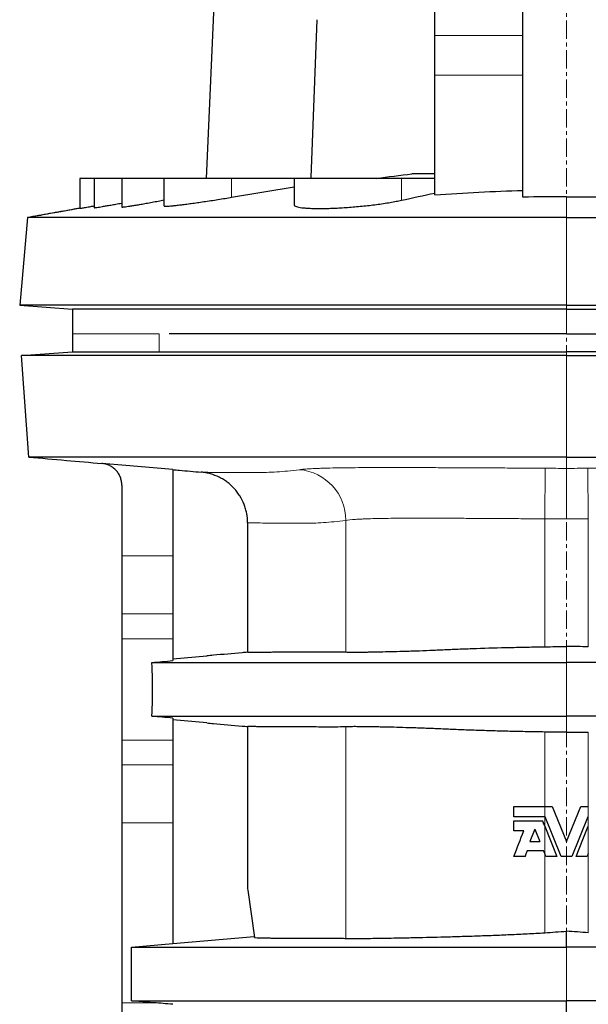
# Model space of a CAD drawing. Header units: millimetres. Extents: x 349 to 3828, y 433 to 5284.
# Tile 9 of 11: x 3075 to 3466, y 3517 to 4195. Entities that reach past the tile are written whole.
import ezdxf

# ---------------------------------------------------------------- set-up
doc = ezdxf.new("R2010")
doc.units = ezdxf.units.MM
doc.linetypes.add('CENTERX2', pattern=[20.32, 12.7, -2.54, 2.54, -2.54])
doc.layers.add('FORMAT', color=7, linetype='Continuous')

msp = doc.modelspace()

# ---------------------------------------------------------------- linework, layer by layer
at = {"color": 7, "linetype": 'Continuous', "lineweight": 25}
for p, q in [((3231.19, 4722.03), (3203.42, 4085.96)), ((3421.34, 4072.99), (3421.34, 4263.17)), ((3360.74, 4184.35), (3360.74, 4217.43)), ((3360.74, 4156.95), (3360.74, 4184.35)), ((3360.74, 4074.54), (3360.74, 4156.95)), ((3116.34, 4085.96), (3116.34, 4065.28)), ((3126.34, 4085.96), (3116.34, 4085.96)), ((3126.34, 4085.96), (3126.34, 4065.78)), ((3145.34, 4085.96), (3126.34, 4085.96)), ((3145.34, 4085.96), (3145.34, 4066.27)), ((3174.34, 4085.96), (3145.34, 4085.96)), ((3174.34, 4085.96), (3174.34, 4066.94)), ((3220.91, 4085.96), (3174.34, 4085.96)), ((3263.84, 4085.96), (3220.91, 4085.96)), ((3263.84, 4085.96), (3263.84, 4067.79)), ((3337.77, 4085.96), (3263.84, 4085.96)), ((3360.74, 4085.96), (3337.77, 4085.96)), ((3220.91, 4072.94), (3263.84, 4080.11)), ((3080.36, 4058.96), (3075.07, 3998.5)), ((3075.07, 3998.5), (3111.34, 3995.96)), ((3111.34, 3995.96), (3111.34, 3978.96)), ((3111.34, 3978.96), (3111.34, 3966.41)), ((3170.99, 3978.96), (3170.97, 3978.96)), ((3451.34, 3978.96), (3731.69, 3978.96)), ((3076.34, 3963.96), (3111.34, 3966.41)), ((3081.24, 3893.96), (3076.34, 3963.96)), ((3180.34, 3885.32), (3180.34, 3825.87)), ((3145.34, 3874.65), (3145.34, 3825.87)), ((3231.89, 3848.7), (3231.89, 3759.52)), ((3145.34, 3825.87), (3145.34, 3786.03)), ((3180.34, 3825.87), (3180.34, 3786.03)), ((3145.34, 3786.03), (3145.34, 3768.83)), ((3180.34, 3786.03), (3180.34, 3768.83)), ((3145.34, 3768.83), (3145.34, 3699.1)), ((3180.34, 3768.83), (3180.34, 3753.75)), ((3180.34, 3755), (3203.74, 3757.05)), ((3180.34, 3714.18), (3180.34, 3699.1)), ((3203.74, 3710.88), (3180.34, 3712.93)), ((3231.89, 3708.41), (3231.89, 3597.5)), ((3145.34, 3699.1), (3145.34, 3681.9)), ((3180.34, 3699.1), (3180.34, 3681.9)), ((3145.34, 3681.9), (3145.34, 3642.05)), ((3180.34, 3681.9), (3180.34, 3642.05)), ((3415.19, 3646.13), (3415.19, 3653.25)), ((3436.34, 3653.25), (3441.57, 3653.25)), ((3441.57, 3653.25), (3451.34, 3629.25)), ((3451.34, 3629.25), (3461.11, 3653.25)), ((3461.11, 3653.25), (3466.34, 3653.25)), ((3145.34, 3642.05), (3145.34, 3518.15)), ((3180.34, 3642.05), (3180.34, 3558.87)), ((3415.19, 3636.53), (3415.19, 3643.39)), ((3436.69, 3646.13), (3436.34, 3646.13)), ((3447.75, 3618.96), (3436.69, 3646.13)), ((3465.99, 3646.13), (3454.93, 3618.96)), ((3466.34, 3646.13), (3465.99, 3646.13)), ((3421.95, 3636.53), (3415.19, 3636.53)), ((3429.45, 3637.78), (3426.17, 3629.25)), ((3429.45, 3637.78), (3432.92, 3629.25)), ((3436.34, 3639.72), (3444.79, 3618.96)), ((3426.17, 3629.25), (3432.92, 3629.25)), ((3417.11, 3618.96), (3416.9, 3618.96)), ((3422.98, 3618.96), (3422.83, 3618.96)), ((3437.11, 3618.96), (3436.34, 3620.86)), ((3444.79, 3618.96), (3437.11, 3618.96)), ((3454.93, 3618.96), (3447.75, 3618.96)), ((3465.57, 3618.96), (3457.89, 3618.96)), ((3466.34, 3620.86), (3465.57, 3618.96)), ((3232.01, 3595.68), (3236.6, 3563.01)), ((3451.34, 3556.46), (3451.34, 3567.44)), ((3180.34, 3558.98), (3236.49, 3563.84)), ((3152, 3556.46), (3180.34, 3558.87)), ((3152, 3519.46), (3152, 3556.46)), ((3145.34, 3518.15), (3145.34, 3429.89)), ((3167.43, 3518.15), (3152, 3519.46)), ((3451.34, 3508.48), (3451.34, 3519.46))]:
    msp.add_line(p, q, dxfattribs=at)
at = {"color": 8, "linetype": 'Continuous', "lineweight": 18}
for p, q in [((3360.74, 4184.35), (3421.34, 4184.35)), ((3360.74, 4156.95), (3421.34, 4156.95)), ((3220.91, 4085.96), (3220.91, 4072.94)), ((3337.77, 4085.96), (3337.77, 4070.86)), ((3451.34, 4058.96), (3451.34, 4073.24)), ((3110.69, 4064.31), (3080.36, 4058.96)), ((3451.34, 3998.5), (3451.34, 4058.96)), ((3451.34, 3995.96), (3451.34, 3998.5)), ((3451.34, 3978.96), (3451.34, 3995.96)), ((3170.97, 3978.96), (3170.97, 3978.96)), ((3170.97, 3978.96), (3170.97, 3978.96)), ((3170.99, 3966.41), (3170.99, 3978.96)), ((3451.34, 3963.96), (3451.34, 3966.41)), ((3451.34, 3893.96), (3451.34, 3963.96)), ((3451.34, 3886.21), (3451.34, 3893.96)), ((3436.34, 3851.4), (3436.6, 3886.27)), ((3466.34, 3851.4), (3466.08, 3886.27)), ((3299.46, 3759.72), (3299.46, 3850.4)), ((3436.34, 3763.32), (3436.34, 3851.4)), ((3466.34, 3763.32), (3466.34, 3851.4)), ((3180.34, 3825.87), (3145.34, 3825.87)), ((3180.34, 3786.03), (3145.34, 3786.03)), ((3180.34, 3768.83), (3145.34, 3768.83)), ((3451.34, 3752.46), (3451.34, 3763.44)), ((3451.34, 3715.46), (3451.34, 3752.46)), ((3451.34, 3704.48), (3451.34, 3715.46)), ((3299.46, 3562.47), (3299.46, 3708.2)), ((3436.34, 3653.25), (3436.34, 3704.61)), ((3466.34, 3653.25), (3466.34, 3704.61)), ((3180.34, 3699.1), (3145.34, 3699.1)), ((3180.34, 3681.9), (3145.34, 3681.9)), ((3436.34, 3646.13), (3436.34, 3653.25)), ((3466.34, 3646.13), (3466.34, 3653.25)), ((3180.34, 3642.05), (3145.34, 3642.05)), ((3436.34, 3639.72), (3436.34, 3646.13)), ((3466.34, 3639.72), (3466.34, 3646.13)), ((3436.34, 3620.86), (3436.34, 3639.72)), ((3466.34, 3620.86), (3466.34, 3639.72)), ((3436.34, 3566.36), (3436.34, 3620.86)), ((3466.34, 3566.36), (3466.34, 3620.86)), ((3236.75, 3562.98), (3231.89, 3597.5)), ((3451.34, 3519.46), (3451.34, 3556.46)), ((3167.43, 3518.15), (3145.34, 3518.15))]:
    msp.add_line(p, q, dxfattribs=at)
at = {"color": 7, "linetype": 'Continuous', "lineweight": 25, "flags": 128}
for points in [[(3279.55, 4195.23), (3275.31, 4086.6), (3275.29, 4085.96)], [(3180.34, 3885.32), (3145.34, 3888.39), (3131.65, 3889.59)], [(3415.19, 3643.39), (3417.63, 3643.39), (3420.07, 3643.39), (3422.53, 3643.39), (3424.98, 3643.39), (3427.44, 3643.39), (3429.9, 3643.39), (3432.37, 3643.39), (3434.83, 3643.39)], [(3457.89, 3618.96), (3462.62, 3630.59), (3466.34, 3639.72)], [(3435.57, 3622.73), (3434.16, 3622.73), (3432.75, 3622.73), (3431.33, 3622.73), (3429.92, 3622.73), (3428.51, 3622.73), (3427.11, 3622.73), (3425.7, 3622.73), (3424.29, 3622.73)], [(3422.83, 3618.96), (3421.88, 3618.96), (3420.92, 3618.96), (3419.96, 3618.96), (3419, 3618.96), (3418.05, 3618.96), (3417.09, 3618.96), (3416.14, 3618.96), (3415.19, 3618.96)]]:
    msp.add_lwpolyline(points, dxfattribs=at)
at = {"color": 8, "linetype": 'Continuous', "lineweight": 18}
msp.add_arc((3264.52, 3850.49), 34.94, 359.86429, 85.04175, dxfattribs=at)
at = {"color": 7, "linetype": 'Continuous', "lineweight": 25}
msp.add_arc((3434.84, 3668.55), 25.16, 269.97029, 270.00685, dxfattribs=at)
for points in [[(3320.41, 4085.96), (3328.58, 4087.01), (3336.78, 4088.05), (3345.01, 4089.11)], [(3337.77, 4070.86), (3345.42, 4072.52), (3353.08, 4074.18), (3360.74, 4075.82)], [(3451.34, 4073.24), (3441.34, 4073.28), (3431.34, 4073.2), (3421.34, 4072.99)], [(3451.34, 4073.24), (3461.34, 4073.28), (3471.34, 4073.2), (3481.34, 4072.99)], [(3436.34, 3763.32), (3441.34, 3763.4), (3446.34, 3763.44), (3451.34, 3763.44)], [(3466.34, 3763.32), (3461.34, 3763.4), (3456.34, 3763.44), (3451.34, 3763.44)], [(3166.04, 3752.46), (3170.81, 3752.89), (3175.57, 3753.32), (3180.34, 3753.75)], [(3180.34, 3714.18), (3175.57, 3714.61), (3170.81, 3715.04), (3166.04, 3715.46)], [(3451.34, 3704.48), (3446.34, 3704.49), (3441.34, 3704.53), (3436.34, 3704.61)], [(3451.34, 3704.48), (3456.34, 3704.49), (3461.34, 3704.53), (3466.34, 3704.61)], [(3434.83, 3643.39), (3435.33, 3642.17), (3435.84, 3640.95), (3436.34, 3639.72)], [(3436.34, 3639.72), (3435.84, 3640.95), (3435.35, 3642.17), (3434.85, 3643.39)], [(3415.19, 3618.96), (3417.44, 3624.82), (3419.69, 3630.68), (3421.95, 3636.53)], [(3424.29, 3622.73), (3423.8, 3621.48), (3423.32, 3620.22), (3422.83, 3618.96)], [(3422.98, 3618.96), (3423.46, 3620.22), (3423.94, 3621.48), (3424.42, 3622.73)], [(3436.34, 3620.86), (3436.08, 3621.48), (3435.83, 3622.11), (3435.57, 3622.73)], [(3231.89, 3597.5), (3231.89, 3596.89), (3231.93, 3596.29), (3232.01, 3595.68)], [(3236.6, 3563.01), (3236.61, 3563), (3236.65, 3562.99), (3236.75, 3562.98)], [(3180.34, 3517.06), (3176.04, 3517.42), (3171.73, 3517.79), (3167.43, 3518.15)]]:
    msp.add_open_spline(points, degree=3, dxfattribs=at)
for points, knots in [([(3360.74, 4089.11), (3357.18, 4089.11), (3353.82, 4089.11), (3348.77, 4089.11), (3346.88, 4089.11), (3345.01, 4089.11)], [0.1183157, 0.1183157, 0.1183157, 0.1183157, 0.13619866, 0.13619866, 0.14709113, 0.14709113, 0.14709113, 0.14709113]), ([(3360.74, 4074.54), (3370.83, 4075.29), (3380.93, 4075.94), (3401.13, 4076.96), (3411.23, 4077.33), (3421.34, 4077.57)], [0, 0, 0, 0, 0.5, 0.5, 1, 1, 1, 1]), ([(3145.36, 4066.27), (3145.36, 4066.26), (3145.26, 4066.2), (3145.6, 4066.19), (3146.44, 4066.24), (3147.85, 4066.41), (3149.76, 4066.68), (3152.18, 4067.06), (3155.05, 4067.53), (3158.34, 4068.1), (3162.04, 4068.76), (3166.08, 4069.51), (3170.19, 4070.28), (3173.03, 4070.83), (3174.34, 4071.08)], [0, 0, 0, 0, 0.0067524, 0.0988482, 0.1898405, 0.2811244, 0.3721193, 0.4630462, 0.5542598, 0.6451936, 0.7371213, 0.8293353, 0.9212715, 1, 1, 1, 1]), ([(3174.41, 4066.94), (3174.4, 4066.9), (3174.37, 4066.79), (3174.93, 4066.73), (3176.06, 4066.74), (3177.72, 4066.85), (3179.89, 4067.05), (3182.55, 4067.33), (3185.66, 4067.69), (3189.18, 4068.14), (3193.08, 4068.65), (3197.3, 4069.24), (3201.81, 4069.89), (3206.55, 4070.6), (3211.45, 4071.37), (3216.27, 4072.15), (3219.43, 4072.68), (3220.91, 4072.94)], [0, 0, 0, 0, 0.038119, 0.107355, 0.175953, 0.244771, 0.313371, 0.382048, 0.450942, 0.519623, 0.588838, 0.658272, 0.727492, 0.797514, 0.867755, 0.937781, 1, 1, 1, 1]), ([(3263.91, 4067.79), (3263.9, 4067.71), (3263.83, 4067.42), (3264.32, 4066.98), (3265.37, 4066.49), (3267.02, 4066.07), (3269.17, 4065.73), (3271.84, 4065.47), (3274.96, 4065.29), (3278.5, 4065.2), (3282.41, 4065.19), (3286.64, 4065.25), (3291.14, 4065.4), (3295.85, 4065.64), (3300.72, 4065.95), (3305.69, 4066.34), (3310.7, 4066.8), (3315.68, 4067.34), (3320.59, 4067.95), (3325.36, 4068.62), (3329.92, 4069.35), (3334.1, 4070.1), (3336.59, 4070.62), (3337.77, 4070.86)], [0, 0, 0, 0, 0.019064, 0.069271, 0.119045, 0.168979, 0.21875, 0.267977, 0.317363, 0.366588, 0.415463, 0.464494, 0.513369, 0.562159, 0.611103, 0.659894, 0.708884, 0.758029, 0.807022, 0.856475, 0.906082, 0.955538, 1, 1, 1, 1]), ([(3116.34, 4065.35), (3114.52, 4065.02), (3107.63, 4063.79), (3095.55, 4061.65), (3085.45, 4059.86), (3080.36, 4058.96)], [0, 0, 0, 0, 0.15078, 0.571878, 1, 1, 1, 1]), ([(3116.34, 4065.33), (3116.09, 4065.28), (3114.19, 4064.94), (3110.66, 4064.31), (3105.74, 4063.42), (3100.26, 4062.43), (3094.22, 4061.34), (3087.66, 4060.15), (3083.3, 4059.36), (3081.11, 4058.96)], [0, 0, 0, 0, 0.019825, 0.152197, 0.287384, 0.425496, 0.613809, 0.805849, 1, 1, 1, 1]), ([(3116.36, 4065.28), (3116.36, 4065.27), (3116.31, 4065.26), (3116.51, 4065.29), (3117, 4065.37), (3117.83, 4065.51), (3118.95, 4065.7), (3120.36, 4065.94), (3122.03, 4066.24), (3124.01, 4066.59), (3125.47, 4066.85), (3126.32, 4067), (3126.34, 4067)], [0, 0, 0, 0, 0.020015, 0.140416, 0.260817, 0.384722, 0.508628, 0.628962, 0.749298, 0.873068, 0.99684, 1, 1, 1, 1]), ([(3126.41, 4065.78), (3126.4, 4065.77), (3126.38, 4065.73), (3126.98, 4065.79), (3128.11, 4065.94), (3129.79, 4066.2), (3131.97, 4066.56), (3134.63, 4067.02), (3137.73, 4067.56), (3141.28, 4068.19), (3143.85, 4068.66), (3145.3, 4068.93), (3145.34, 4068.93)], [0, 0, 0, 0, 0.069731, 0.185173, 0.300985, 0.41643, 0.531783, 0.6475, 0.76286, 0.879367, 0.996237, 1, 1, 1, 1]), ([(3451.34, 4058.96), (3428.06, 4058.96), (3377.73, 4058.96), (3330.42, 4058.96), (3289.53, 4058.96), (3253.94, 4058.96), (3218.77, 4058.96), (3190.35, 4058.96), (3166.14, 4058.96), (3151.83, 4058.96), (3143.79, 4058.96), (3141.71, 4058.96), (3140, 4058.96), (3100.24, 4058.96), (3080.36, 4058.96), (3080.36, 4058.96)], [0, 0, 0, 0, 0.062391, 0.136199, 0.136199, 0.187173, 0.249564, 0.266993, 0.311955, 0.374345, 0.374345, 0.396844, 0.400489, 0.400489, 1, 1, 1, 1]), ([(3451.34, 4058.96), (3474.62, 4058.96), (3524.95, 4058.96), (3572.26, 4058.96), (3613.15, 4058.96), (3648.74, 4058.96), (3683.91, 4058.96), (3712.33, 4058.96), (3736.54, 4058.96), (3750.85, 4058.96), (3758.89, 4058.96), (3760.97, 4058.96), (3762.68, 4058.96), (3802.44, 4058.96), (3822.32, 4058.96), (3822.32, 4058.96)], [0, 0, 0, 0, 0.062391, 0.136199, 0.136199, 0.187173, 0.249564, 0.266993, 0.311955, 0.374345, 0.374345, 0.396844, 0.400489, 0.400489, 1, 1, 1, 1]), ([(3451.34, 3998.5), (3427.88, 3998.5), (3377.17, 3998.5), (3329.47, 3998.5), (3288.19, 3998.5), (3252.22, 3998.5), (3216.55, 3998.5), (3187.6, 3998.5), (3162.84, 3998.5), (3148.03, 3998.5), (3139.57, 3998.5), (3137.33, 3998.5), (3135.52, 3998.5), (3095.22, 3998.5), (3075.07, 3998.5), (3075.07, 3998.5)], [0, 0, 0, 0, 0.062391, 0.136199, 0.136199, 0.187173, 0.249564, 0.266993, 0.311955, 0.374345, 0.374345, 0.396844, 0.400489, 0.400489, 1, 1, 1, 1]), ([(3451.34, 3995.96), (3429.08, 3995.96), (3380.99, 3995.96), (3336.06, 3995.96), (3297.51, 3995.96), (3264.19, 3995.96), (3232.1, 3995.96), (3206.93, 3995.96), (3186.09, 3995.96), (3174.93, 3995.96), (3169.55, 3995.96), (3167.92, 3995.96), (3166.33, 3995.96), (3129.66, 3995.96), (3111.34, 3995.96), (3111.34, 3995.96)], [0, 0, 0, 0, 0.062391, 0.136199, 0.136199, 0.187173, 0.249564, 0.266993, 0.311955, 0.374345, 0.374345, 0.396844, 0.400489, 0.400489, 1, 1, 1, 1]), ([(3451.34, 3998.5), (3474.8, 3998.5), (3525.51, 3998.5), (3573.22, 3998.5), (3614.5, 3998.5), (3650.46, 3998.5), (3686.13, 3998.5), (3715.08, 3998.5), (3739.84, 3998.5), (3754.65, 3998.5), (3763.11, 3998.5), (3765.35, 3998.5), (3767.16, 3998.5), (3807.46, 3998.5), (3827.61, 3998.5), (3827.61, 3998.5)], [0, 0, 0, 0, 0.062391, 0.136199, 0.136199, 0.187173, 0.249564, 0.266993, 0.311955, 0.374345, 0.374345, 0.396844, 0.400489, 0.400489, 1, 1, 1, 1]), ([(3451.34, 3995.96), (3473.6, 3995.96), (3521.7, 3995.96), (3566.62, 3995.96), (3605.17, 3995.96), (3638.49, 3995.96), (3670.58, 3995.96), (3695.75, 3995.96), (3716.59, 3995.96), (3727.75, 3995.96), (3733.13, 3995.96), (3734.76, 3995.96), (3736.36, 3995.96), (3773.02, 3995.96), (3791.34, 3995.96), (3791.34, 3995.96)], [0, 0, 0, 0, 0.062391, 0.136199, 0.136199, 0.187173, 0.249564, 0.266993, 0.311955, 0.374345, 0.374345, 0.396844, 0.400489, 0.400489, 1, 1, 1, 1]), ([(3451.34, 3978.96), (3446.69, 3978.96), (3437.4, 3978.96), (3423.52, 3978.96), (3409.76, 3978.96), (3396.12, 3978.96), (3382.64, 3978.96), (3369.6, 3978.96), (3356.99, 3978.96), (3344.83, 3978.96), (3332.88, 3978.96), (3321.16, 3978.96), (3309.69, 3978.96), (3298.5, 3978.96), (3287.62, 3978.96), (3277.06, 3978.96), (3266.88, 3978.96), (3257.15, 3978.96), (3247.88, 3978.96), (3239.09, 3978.96), (3230.74, 3978.96), (3222.96, 3978.96), (3215.74, 3978.96), (3209.06, 3978.96), (3202.84, 3978.96), (3197.08, 3978.96), (3191.79, 3978.96), (3186.69, 3978.96), (3181.95, 3978.96), (3179.23, 3978.96), (3177.91, 3978.96)], [0, 0, 0, 0, 0.0380826, 0.0760268, 0.1138553, 0.1515895, 0.1892487, 0.226855, 0.2622906, 0.2977307, 0.3332009, 0.3687274, 0.4043351, 0.440011, 0.4757316, 0.5114797, 0.5472395, 0.5829969, 0.6180996, 0.6531704, 0.688193, 0.7231501, 0.7566102, 0.7900198, 0.8234025, 0.8567814, 0.8901793, 0.9236182, 0.9631021, 1, 1, 1, 1]), ([(3451.34, 3963.96), (3427.93, 3963.96), (3376.12, 3963.96), (3327.47, 3963.96), (3282.35, 3963.96), (3248.01, 3963.96), (3214.34, 3963.96), (3188.4, 3963.96), (3163.73, 3963.96), (3148.97, 3963.96), (3140.53, 3963.96), (3138.4, 3963.96), (3136.68, 3963.96), (3096.49, 3963.96), (3076.34, 3963.96), (3076.34, 3963.96)], [0, 0, 0, 0, 0.062378, 0.139379, 0.139379, 0.199771, 0.249512, 0.266361, 0.31189, 0.374268, 0.374268, 0.39756, 0.399541, 0.399541, 1, 1, 1, 1]), ([(3111.34, 3966.41), (3111.34, 3966.41), (3111.65, 3966.41), (3112.9, 3966.41), (3113.83, 3966.41), (3117.57, 3966.41), (3121.3, 3966.41), (3128.77, 3966.41), (3131.56, 3966.41), (3136.23, 3966.41), (3137.86, 3966.41), (3141.28, 3966.41), (3143.07, 3966.41), (3152.38, 3966.41), (3161.07, 3966.41), (3170.99, 3966.41)], [0, 0, 0, 0, 0.125, 0.125, 0.25, 0.25, 0.5, 0.5, 0.625, 0.625, 0.6875, 0.6875, 0.75, 0.75, 1, 1, 1, 1]), ([(3170.99, 3966.41), (3172.47, 3966.41), (3174.3, 3966.41), (3178.64, 3966.41), (3181.15, 3966.41), (3186.83, 3966.41), (3190.01, 3966.41), (3195.28, 3966.41), (3197.13, 3966.41), (3200.02, 3966.41), (3201.01, 3966.41), (3203.03, 3966.41), (3204.05, 3966.41), (3209.27, 3966.41), (3213.73, 3966.41), (3223.22, 3966.41), (3228.25, 3966.41), (3238.86, 3966.41), (3244.45, 3966.41), (3251.8, 3966.41), (3253.28, 3966.41), (3256.29, 3966.41), (3257.82, 3966.41), (3262.43, 3966.41), (3265.55, 3966.41), (3275.08, 3966.41), (3281.62, 3966.41), (3295.11, 3966.41), (3302.04, 3966.41), (3316.31, 3966.41), (3323.63, 3966.41), (3333.04, 3966.41), (3334.94, 3966.41), (3338.75, 3966.41), (3340.67, 3966.41), (3346.42, 3966.41), (3350.29, 3966.41), (3361.94, 3966.41), (3369.79, 3966.41), (3385.66, 3966.41), (3393.69, 3966.41), (3409.91, 3966.41), (3418.1, 3966.41), (3428.46, 3966.41), (3430.53, 3966.41), (3434.69, 3966.41), (3436.77, 3966.41), (3443.01, 3966.41), (3447.17, 3966.41), (3451.34, 3966.41)], [0, 0, 0, 0, 0.0625, 0.0625, 0.125, 0.125, 0.1875, 0.1875, 0.21875, 0.21875, 0.234375, 0.234375, 0.25, 0.25, 0.3125, 0.3125, 0.375, 0.375, 0.4375, 0.4375, 0.453125, 0.453125, 0.46875, 0.46875, 0.5, 0.5, 0.5625, 0.5625, 0.625, 0.625, 0.6875, 0.6875, 0.703125, 0.703125, 0.71875, 0.71875, 0.75, 0.75, 0.8125, 0.8125, 0.875, 0.875, 0.9375, 0.9375, 0.953125, 0.953125, 0.96875, 0.96875, 1, 1, 1, 1]), ([(3731.69, 3966.41), (3730.21, 3966.41), (3728.38, 3966.41), (3724.04, 3966.41), (3721.53, 3966.41), (3715.85, 3966.41), (3712.67, 3966.41), (3707.4, 3966.41), (3705.55, 3966.41), (3702.66, 3966.41), (3701.67, 3966.41), (3699.65, 3966.41), (3698.63, 3966.41), (3693.41, 3966.41), (3688.95, 3966.41), (3679.46, 3966.41), (3674.43, 3966.41), (3663.82, 3966.41), (3658.23, 3966.41), (3650.89, 3966.41), (3649.4, 3966.41), (3646.39, 3966.41), (3644.86, 3966.41), (3640.25, 3966.41), (3637.13, 3966.41), (3627.6, 3966.41), (3621.06, 3966.41), (3607.57, 3966.41), (3600.64, 3966.41), (3586.38, 3966.41), (3579.05, 3966.41), (3569.64, 3966.41), (3567.75, 3966.41), (3563.93, 3966.41), (3562.02, 3966.41), (3556.26, 3966.41), (3552.39, 3966.41), (3540.75, 3966.41), (3532.89, 3966.41), (3517.02, 3966.41), (3508.99, 3966.41), (3492.77, 3966.41), (3484.58, 3966.41), (3474.23, 3966.41), (3472.15, 3966.41), (3467.99, 3966.41), (3465.91, 3966.41), (3459.67, 3966.41), (3455.51, 3966.41), (3451.34, 3966.41)], [0, 0, 0, 0, 0.0625, 0.0625, 0.125, 0.125, 0.1875, 0.1875, 0.21875, 0.21875, 0.234375, 0.234375, 0.25, 0.25, 0.3125, 0.3125, 0.375, 0.375, 0.4375, 0.4375, 0.453125, 0.453125, 0.46875, 0.46875, 0.5, 0.5, 0.5625, 0.5625, 0.625, 0.625, 0.6875, 0.6875, 0.703125, 0.703125, 0.71875, 0.71875, 0.75, 0.75, 0.8125, 0.8125, 0.875, 0.875, 0.9375, 0.9375, 0.953125, 0.953125, 0.96875, 0.96875, 1, 1, 1, 1]), ([(3451.34, 3963.96), (3474.75, 3963.96), (3526.56, 3963.96), (3575.21, 3963.96), (3620.33, 3963.96), (3654.67, 3963.96), (3688.34, 3963.96), (3714.28, 3963.96), (3738.95, 3963.96), (3753.72, 3963.96), (3762.15, 3963.96), (3764.28, 3963.96), (3766, 3963.96), (3806.19, 3963.96), (3826.34, 3963.96), (3826.34, 3963.96)], [0, 0, 0, 0, 0.062378, 0.139379, 0.139379, 0.199771, 0.249512, 0.266361, 0.31189, 0.374268, 0.374268, 0.39756, 0.399541, 0.399541, 1, 1, 1, 1]), ([(3081.24, 3893.96), (3089.86, 3893.21), (3106.6, 3891.74), (3123.47, 3890.27), (3131.65, 3889.55)], [0, 0, 0, 0, 0.515462, 1, 1, 1, 1]), ([(3451.34, 3893.96), (3428.1, 3893.96), (3376.72, 3893.96), (3328.52, 3893.96), (3283.88, 3893.96), (3249.94, 3893.96), (3216.74, 3893.96), (3191.22, 3893.96), (3167, 3893.96), (3152.6, 3893.96), (3144.45, 3893.96), (3142.41, 3893.96), (3140.76, 3893.96), (3101.11, 3893.96), (3081.24, 3893.96), (3081.24, 3893.96)], [0, 0, 0, 0, 0.062378, 0.139379, 0.139379, 0.199771, 0.249512, 0.266361, 0.31189, 0.374268, 0.374268, 0.39756, 0.399541, 0.399541, 1, 1, 1, 1]), ([(3451.34, 3893.96), (3474.58, 3893.96), (3525.97, 3893.96), (3574.16, 3893.96), (3618.8, 3893.96), (3652.74, 3893.96), (3685.94, 3893.96), (3711.46, 3893.96), (3735.68, 3893.96), (3750.08, 3893.96), (3758.24, 3893.96), (3760.27, 3893.96), (3761.92, 3893.96), (3801.57, 3893.96), (3821.45, 3893.96), (3821.45, 3893.96)], [0, 0, 0, 0, 0.062378, 0.139379, 0.139379, 0.199771, 0.249512, 0.266361, 0.31189, 0.374268, 0.374268, 0.39756, 0.399541, 0.399541, 1, 1, 1, 1]), ([(3145.34, 3874.65), (3145.34, 3875.59), (3145.25, 3876.51), (3145, 3877.87), (3144.89, 3878.32), (3144.64, 3879.21), (3144.49, 3879.65), (3143.98, 3880.95), (3143.57, 3881.78), (3142.84, 3882.95), (3142.58, 3883.34), (3142.02, 3884.08), (3141.72, 3884.44), (3140.78, 3885.46), (3140.1, 3886.08), (3138.99, 3886.92), (3138.6, 3887.18), (3137.81, 3887.67), (3137.4, 3887.89), (3136.16, 3888.51), (3135.3, 3888.84), (3133.96, 3889.22), (3133.5, 3889.32), (3132.58, 3889.49), (3132.12, 3889.55), (3131.65, 3889.59)], [0, 0, 0, 0, 0.125, 0.125, 0.1875, 0.1875, 0.25, 0.25, 0.375, 0.375, 0.4375, 0.4375, 0.5, 0.5, 0.625, 0.625, 0.6875, 0.6875, 0.75, 0.75, 0.875, 0.875, 0.9375, 0.9375, 1, 1, 1, 1]), ([(3180.34, 3885.29), (3181.88, 3885.15), (3188.43, 3884.58), (3195.02, 3884), (3200.05, 3883.56)], [0, 0, 0, 0, 0.2358448, 1, 1, 1, 1]), ([(3231.89, 3848.7), (3231.89, 3850.89), (3231.68, 3853.03), (3231.09, 3856.21), (3230.84, 3857.26), (3230.4, 3858.82), (3230.24, 3859.34), (3229.89, 3860.37), (3229.7, 3860.88), (3228.72, 3863.41), (3227.76, 3865.34), (3226.05, 3868.08), (3225.44, 3868.97), (3224.46, 3870.27), (3224.11, 3870.7), (3223.42, 3871.54), (3223.06, 3871.94), (3221.24, 3873.94), (3219.64, 3875.38), (3217.05, 3877.33), (3216.16, 3877.94), (3214.3, 3879.08), (3213.35, 3879.61), (3210.45, 3881.04), (3208.44, 3881.81), (3205.31, 3882.69), (3204.25, 3882.94), (3202.11, 3883.33), (3201.03, 3883.47), (3199.94, 3883.57)], [0, 0, 0, 0, 0.125, 0.125, 0.1875, 0.1875, 0.21875, 0.21875, 0.25, 0.25, 0.375, 0.375, 0.4375, 0.4375, 0.46875, 0.46875, 0.5, 0.5, 0.625, 0.625, 0.6875, 0.6875, 0.75, 0.75, 0.875, 0.875, 0.9375, 0.9375, 1, 1, 1, 1]), ([(3232, 3759.53), (3230.69, 3759.41), (3222.75, 3758.72), (3213.32, 3757.89), (3205.28, 3757.19), (3203.74, 3757.05)], [0, 0, 0, 0, 0.13713, 0.835369, 1, 1, 1, 1]), ([(3232, 3759.53), (3232.08, 3759.53), (3232.29, 3759.55), (3233.14, 3759.57), (3234.47, 3759.6), (3236.28, 3759.62), (3238.54, 3759.64), (3241.17, 3759.67), (3244.1, 3759.69), (3247.29, 3759.71), (3250.84, 3759.73), (3254.77, 3759.74), (3259.05, 3759.76), (3263.71, 3759.78), (3268.74, 3759.79), (3274.14, 3759.81), (3279.9, 3759.82), (3286.04, 3759.87), (3292.52, 3759.92), (3297.14, 3759.79), (3299.46, 3759.72)], [0, 0, 0, 0, 0.04449, 0.105058, 0.165623, 0.226258, 0.286895, 0.34753, 0.401777, 0.456026, 0.510274, 0.564571, 0.618869, 0.673167, 0.727613, 0.782061, 0.836508, 0.891005, 0.945503, 1, 1, 1, 1]), ([(3299.46, 3759.72), (3300.23, 3759.69), (3301.18, 3759.67), (3303.39, 3759.64), (3304.65, 3759.63), (3307.5, 3759.64), (3309.09, 3759.65), (3311.71, 3759.68), (3312.62, 3759.69), (3314.06, 3759.71), (3314.54, 3759.71), (3315.54, 3759.73), (3316.05, 3759.74), (3320.71, 3759.81), (3325.39, 3759.91), (3333.18, 3760.11), (3335.91, 3760.18), (3340.21, 3760.31), (3341.67, 3760.36), (3343.92, 3760.43), (3344.67, 3760.45), (3346.2, 3760.5), (3346.98, 3760.53), (3350.87, 3760.66), (3354.08, 3760.77), (3360.66, 3761.03), (3364.04, 3761.17), (3369.24, 3761.41), (3370.99, 3761.49), (3374.54, 3761.65), (3376.34, 3761.72), (3379.98, 3761.87), (3381.83, 3761.94), (3385.56, 3762.08), (3387.45, 3762.14), (3396.92, 3762.46), (3404.63, 3762.67), (3416.38, 3762.95), (3420.33, 3763.03), (3428.29, 3763.19), (3432.3, 3763.26), (3436.34, 3763.32)], [0, 0, 0, 0, 0.0625, 0.0625, 0.125, 0.125, 0.1875, 0.1875, 0.21875, 0.21875, 0.234375, 0.234375, 0.25, 0.25, 0.375, 0.375, 0.4375, 0.4375, 0.46875, 0.46875, 0.484375, 0.484375, 0.5, 0.5, 0.5625, 0.5625, 0.625, 0.625, 0.65625, 0.65625, 0.6875, 0.6875, 0.71875, 0.71875, 0.75, 0.75, 0.875, 0.875, 0.9375, 0.9375, 1, 1, 1, 1]), ([(3166.04, 3715.46), (3166.12, 3716.85), (3166.19, 3718.29), (3166.3, 3721.24), (3166.35, 3722.76), (3166.41, 3725.1), (3166.43, 3725.9), (3166.46, 3727.5), (3166.48, 3728.3), (3166.51, 3730.71), (3166.52, 3732.32), (3166.52, 3734.75), (3166.51, 3735.56), (3166.5, 3737.18), (3166.5, 3738), (3166.47, 3740.43), (3166.44, 3742.01), (3166.35, 3745.12), (3166.31, 3746.64), (3166.22, 3748.88), (3166.18, 3749.61), (3166.12, 3751.06), (3166.08, 3751.77), (3166.04, 3752.46)], [0, 0, 0, 0, 0.125, 0.125, 0.25, 0.25, 0.3125, 0.3125, 0.375, 0.375, 0.5, 0.5, 0.5625, 0.5625, 0.625, 0.625, 0.75, 0.75, 0.875, 0.875, 0.9375, 0.9375, 1, 1, 1, 1]), ([(3166.04, 3752.46), (3178.77, 3752.46), (3199.74, 3752.46), (3232.42, 3752.46), (3243.36, 3752.46), (3270.2, 3752.46), (3303.6, 3752.46), (3328.68, 3752.46), (3358.75, 3752.46), (3395.07, 3752.46), (3433.93, 3752.46), (3451.34, 3752.46)], [0.3078284, 0.3078284, 0.3078284, 0.3078284, 0.7080419, 0.7080419, 0.7567016, 0.8053613, 0.8540209, 0.8903128, 0.8903128, 0.9513403, 1, 1, 1, 1]), ([(3736.64, 3752.46), (3723.91, 3752.46), (3702.94, 3752.46), (3670.26, 3752.46), (3659.32, 3752.46), (3632.48, 3752.46), (3599.08, 3752.46), (3574, 3752.46), (3543.93, 3752.46), (3507.61, 3752.46), (3468.75, 3752.46), (3451.34, 3752.46)], [0.3078284, 0.3078284, 0.3078284, 0.3078284, 0.7080419, 0.7080419, 0.7567016, 0.8053613, 0.8540209, 0.8903128, 0.8903128, 0.9513403, 1, 1, 1, 1]), ([(3166.04, 3715.46), (3178.77, 3715.46), (3199.74, 3715.46), (3232.42, 3715.46), (3243.36, 3715.46), (3270.2, 3715.46), (3303.6, 3715.46), (3328.68, 3715.46), (3358.75, 3715.46), (3395.07, 3715.46), (3433.93, 3715.46), (3451.34, 3715.46)], [0.3078284, 0.3078284, 0.3078284, 0.3078284, 0.7080419, 0.7080419, 0.7567016, 0.8053613, 0.8540209, 0.8903128, 0.8903128, 0.9513403, 1, 1, 1, 1]), ([(3203.74, 3710.88), (3205.28, 3710.74), (3213.32, 3710.04), (3222.75, 3709.21), (3230.7, 3708.51), (3232.01, 3708.4)], [0, 0, 0, 0, 0.164577, 0.862591, 1, 1, 1, 1]), ([(3736.64, 3715.46), (3723.91, 3715.46), (3702.94, 3715.46), (3670.26, 3715.46), (3659.32, 3715.46), (3632.48, 3715.46), (3599.08, 3715.46), (3574, 3715.46), (3543.93, 3715.46), (3507.61, 3715.46), (3468.75, 3715.46), (3451.34, 3715.46)], [0.3078284, 0.3078284, 0.3078284, 0.3078284, 0.7080419, 0.7080419, 0.7567016, 0.8053613, 0.8540209, 0.8903128, 0.8903128, 0.9513403, 1, 1, 1, 1]), ([(3299.46, 3708.2), (3297.03, 3708.13), (3292.17, 3707.98), (3285.39, 3707.99), (3278.99, 3708.07), (3272.33, 3708.13), (3265.57, 3708.14), (3258.92, 3708.17), (3253.17, 3708.19), (3248.25, 3708.22), (3244.09, 3708.24), (3240.53, 3708.27), (3237.57, 3708.29), (3235.21, 3708.32), (3233.48, 3708.35), (3232.37, 3708.38), (3232.12, 3708.39), (3232.01, 3708.4)], [0, 0, 0, 0, 0.057265, 0.114533, 0.171802, 0.229067, 0.30556, 0.382057, 0.45855, 0.528125, 0.5977, 0.667321, 0.736943, 0.806704, 0.876465, 0.946273, 1, 1, 1, 1]), ([(3436.34, 3704.61), (3432.3, 3704.67), (3428.28, 3704.74), (3420.32, 3704.89), (3416.36, 3704.98), (3408.51, 3705.16), (3404.61, 3705.26), (3398.81, 3705.43), (3396.88, 3705.48), (3394, 3705.57), (3393.04, 3705.6), (3391.13, 3705.66), (3390.18, 3705.69), (3385.43, 3705.85), (3381.71, 3705.99), (3376.27, 3706.21), (3374.47, 3706.28), (3370.93, 3706.44), (3369.18, 3706.52), (3363.98, 3706.76), (3360.6, 3706.9), (3355.65, 3707.09), (3354.02, 3707.15), (3351.61, 3707.24), (3350.81, 3707.27), (3349.23, 3707.32), (3348.44, 3707.35), (3341.44, 3707.59), (3335.73, 3707.75), (3327.94, 3707.95), (3325.47, 3708.01), (3321.96, 3708.08), (3320.82, 3708.1), (3318.61, 3708.15), (3317.54, 3708.17), (3312.38, 3708.25), (3308.91, 3708.29), (3304.65, 3708.29), (3303.38, 3708.29), (3301.18, 3708.26), (3300.23, 3708.24), (3299.46, 3708.2)], [0, 0, 0, 0, 0.0625, 0.0625, 0.125, 0.125, 0.1875, 0.1875, 0.21875, 0.21875, 0.234375, 0.234375, 0.25, 0.25, 0.3125, 0.3125, 0.34375, 0.34375, 0.375, 0.375, 0.4375, 0.4375, 0.46875, 0.46875, 0.484375, 0.484375, 0.5, 0.5, 0.625, 0.625, 0.6875, 0.6875, 0.71875, 0.71875, 0.75, 0.75, 0.875, 0.875, 0.9375, 0.9375, 1, 1, 1, 1]), ([(3415.19, 3653.25), (3415.58, 3653.25), (3416.35, 3653.25), (3417.52, 3653.25), (3418.7, 3653.25), (3419.87, 3653.25), (3421.04, 3653.25), (3422.21, 3653.25), (3423.38, 3653.25), (3424.56, 3653.25), (3425.73, 3653.25), (3426.91, 3653.25), (3428.09, 3653.25), (3429.26, 3653.25), (3430.44, 3653.25), (3431.62, 3653.25), (3432.8, 3653.25), (3433.98, 3653.25), (3435.16, 3653.25), (3435.95, 3653.25), (3436.34, 3653.25)], [0, 0, 0, 0, 0.0556438, 0.1112565, 0.166842, 0.222404, 0.2779466, 0.3334736, 0.3889889, 0.4444964, 0.5, 0.5555036, 0.6110111, 0.6665264, 0.7220534, 0.777596, 0.833158, 0.8887435, 0.9443562, 1, 1, 1, 1]), ([(3436.34, 3646.13), (3435.95, 3646.13), (3435.16, 3646.13), (3433.98, 3646.13), (3432.8, 3646.13), (3431.62, 3646.13), (3430.44, 3646.13), (3429.26, 3646.13), (3428.09, 3646.13), (3426.91, 3646.13), (3425.73, 3646.13), (3424.56, 3646.13), (3423.38, 3646.13), (3422.21, 3646.13), (3421.04, 3646.13), (3419.87, 3646.13), (3418.7, 3646.13), (3417.52, 3646.13), (3416.35, 3646.13), (3415.58, 3646.13), (3415.19, 3646.13)], [0, 0, 0, 0, 0.0556438, 0.1112565, 0.166842, 0.222404, 0.2779466, 0.3334736, 0.3889889, 0.4444964, 0.5, 0.5555036, 0.6110111, 0.6665264, 0.7220534, 0.777596, 0.833158, 0.8887435, 0.9443562, 1, 1, 1, 1]), ([(3436.34, 3566.36), (3438.84, 3566.52), (3441.34, 3566.69), (3446.34, 3567.05), (3448.84, 3567.24), (3451.34, 3567.44)], [0, 0, 0, 0, 0.5, 0.5, 1, 1, 1, 1]), ([(3466.34, 3566.36), (3463.84, 3566.52), (3461.34, 3566.69), (3456.34, 3567.05), (3453.84, 3567.24), (3451.34, 3567.44)], [0, 0, 0, 0, 0.5, 0.5, 1, 1, 1, 1]), ([(3236.75, 3562.98), (3238.97, 3562.89), (3241.95, 3562.82), (3246.61, 3562.74), (3247.59, 3562.73), (3249.64, 3562.7), (3250.71, 3562.69), (3254.07, 3562.65), (3258.93, 3562.61), (3264.53, 3562.58), (3270.51, 3562.56), (3273.69, 3562.55), (3280.41, 3562.54), (3283.96, 3562.53), (3289.56, 3562.53), (3291.48, 3562.53), (3294.42, 3562.53), (3295.41, 3562.54), (3297.41, 3562.52), (3298.43, 3562.5), (3299.46, 3562.47)], [0, 0, 0, 0, 0.25, 0.25, 0.3125, 0.3125, 0.375, 0.375, 0.5, 0.625, 0.625, 0.75, 0.75, 0.875, 0.875, 0.9375, 0.9375, 0.96875, 0.96875, 1, 1, 1, 1]), ([(3299.46, 3562.47), (3300.23, 3562.45), (3301.18, 3562.43), (3303.39, 3562.41), (3304.65, 3562.41), (3307.51, 3562.41), (3309.09, 3562.42), (3311.71, 3562.44), (3312.63, 3562.45), (3314.06, 3562.47), (3314.55, 3562.47), (3315.54, 3562.48), (3316.05, 3562.49), (3320.71, 3562.55), (3325.39, 3562.62), (3333.19, 3562.75), (3335.92, 3562.8), (3340.21, 3562.89), (3341.68, 3562.92), (3343.92, 3562.97), (3344.68, 3562.98), (3346.21, 3563.02), (3346.99, 3563.03), (3354, 3563.19), (3360.59, 3563.35), (3370.99, 3563.63), (3374.55, 3563.73), (3380.01, 3563.89), (3381.85, 3563.95), (3385.58, 3564.07), (3387.47, 3564.13), (3393.16, 3564.32), (3396.98, 3564.46), (3404.69, 3564.76), (3408.58, 3564.92), (3416.4, 3565.26), (3420.35, 3565.45), (3428.3, 3565.87), (3432.3, 3566.1), (3436.34, 3566.36)], [0, 0, 0, 0, 0.0625, 0.0625, 0.125, 0.125, 0.1875, 0.1875, 0.21875, 0.21875, 0.234375, 0.234375, 0.25, 0.25, 0.375, 0.375, 0.4375, 0.4375, 0.46875, 0.46875, 0.484375, 0.484375, 0.5, 0.5, 0.625, 0.625, 0.6875, 0.6875, 0.71875, 0.71875, 0.75, 0.75, 0.8125, 0.8125, 0.875, 0.875, 0.9375, 0.9375, 1, 1, 1, 1]), ([(3152, 3556.46), (3156.35, 3556.46), (3182.07, 3556.46), (3232.42, 3556.46), (3243.36, 3556.46), (3270.2, 3556.46), (3306.69, 3556.46), (3350.76, 3556.46), (3399.45, 3556.46), (3433.93, 3556.46), (3451.34, 3556.46)], [0.0652338, 0.0652338, 0.0652338, 0.0652338, 0.7080419, 0.7080419, 0.7567016, 0.8053613, 0.8540209, 0.9026806, 0.9513403, 1, 1, 1, 1]), ([(3750.68, 3556.46), (3746.34, 3556.46), (3720.61, 3556.46), (3670.26, 3556.46), (3659.32, 3556.46), (3632.48, 3556.46), (3595.99, 3556.46), (3551.92, 3556.46), (3503.23, 3556.46), (3468.75, 3556.46), (3451.34, 3556.46)], [0.0652338, 0.0652338, 0.0652338, 0.0652338, 0.7080419, 0.7080419, 0.7567016, 0.8053613, 0.8540209, 0.9026806, 0.9513403, 1, 1, 1, 1]), ([(3152, 3519.46), (3156.35, 3519.46), (3182.07, 3519.46), (3232.42, 3519.46), (3243.36, 3519.46), (3270.2, 3519.46), (3306.69, 3519.46), (3350.76, 3519.46), (3399.45, 3519.46), (3433.93, 3519.46), (3451.34, 3519.46)], [0.0652338, 0.0652338, 0.0652338, 0.0652338, 0.7080419, 0.7080419, 0.7567016, 0.8053613, 0.8540209, 0.9026806, 0.9513403, 1, 1, 1, 1]), ([(3750.68, 3519.46), (3746.34, 3519.46), (3720.61, 3519.46), (3670.26, 3519.46), (3659.32, 3519.46), (3632.48, 3519.46), (3595.99, 3519.46), (3551.92, 3519.46), (3503.23, 3519.46), (3468.75, 3519.46), (3451.34, 3519.46)], [0.0652338, 0.0652338, 0.0652338, 0.0652338, 0.7080419, 0.7080419, 0.7567016, 0.8053613, 0.8540209, 0.9026806, 0.9513403, 1, 1, 1, 1])]:
    msp.add_open_spline(points, degree=3, knots=knots, dxfattribs=at)
at = {"color": 8, "linetype": 'Continuous', "lineweight": 18}
for points, knots in [([(3170.97, 3978.96), (3151.15, 3978.96), (3136.23, 3978.96), (3116.33, 3978.96), (3111.34, 3978.96), (3111.34, 3978.96)], [0, 0, 0, 0, 0.5, 0.5, 1, 1, 1, 1]), ([(3436.6, 3886.27), (3431.61, 3886.31), (3426.65, 3886.34), (3416.8, 3886.41), (3411.92, 3886.44), (3402.23, 3886.5), (3397.43, 3886.53), (3387.89, 3886.58), (3383.16, 3886.6), (3376.13, 3886.63), (3373.79, 3886.64), (3369.18, 3886.65), (3366.9, 3886.66), (3360.14, 3886.69), (3355.75, 3886.7), (3347.18, 3886.72), (3343, 3886.73), (3336.9, 3886.74), (3334.89, 3886.74), (3331.92, 3886.75), (3330.94, 3886.75), (3328.98, 3886.75), (3328.01, 3886.76), (3326.08, 3886.76), (3325.13, 3886.76), (3323.23, 3886.76), (3322.3, 3886.76), (3319.52, 3886.75), (3317.71, 3886.75), (3312.4, 3886.73), (3309.03, 3886.71), (3302.61, 3886.65), (3299.57, 3886.62), (3293.8, 3886.53), (3291.08, 3886.47), (3287.89, 3886.4), (3287.27, 3886.38), (3286.04, 3886.35), (3285.44, 3886.33), (3283.68, 3886.28), (3282.55, 3886.24), (3279.33, 3886.13), (3277.39, 3886.05), (3273.89, 3885.86), (3272.34, 3885.76), (3269.64, 3885.54), (3268.48, 3885.42), (3267.54, 3885.29)], [0, 0, 0, 0, 0.0625, 0.0625, 0.125, 0.125, 0.1875, 0.1875, 0.25, 0.25, 0.28125, 0.28125, 0.3125, 0.3125, 0.375, 0.375, 0.4375, 0.4375, 0.46875, 0.46875, 0.484375, 0.484375, 0.5, 0.5, 0.515625, 0.515625, 0.53125, 0.53125, 0.5625, 0.5625, 0.625, 0.625, 0.6875, 0.6875, 0.75, 0.75, 0.765625, 0.765625, 0.78125, 0.78125, 0.8125, 0.8125, 0.875, 0.875, 0.9375, 0.9375, 1, 1, 1, 1]), ([(3451.34, 3851.34), (3451.34, 3853.52), (3451.34, 3855.67), (3451.34, 3858.84), (3451.34, 3859.89), (3451.34, 3861.45), (3451.34, 3861.97), (3451.34, 3863), (3451.34, 3863.52), (3451.34, 3866.05), (3451.34, 3867.97), (3451.34, 3870.72), (3451.34, 3871.61), (3451.34, 3872.91), (3451.34, 3873.34), (3451.34, 3874.17), (3451.34, 3874.58), (3451.34, 3876.58), (3451.34, 3878.02), (3451.34, 3879.97), (3451.34, 3880.58), (3451.34, 3881.72), (3451.34, 3882.25), (3451.34, 3883.68), (3451.34, 3884.45), (3451.34, 3885.33), (3451.34, 3885.58), (3451.34, 3885.97), (3451.34, 3886.11), (3451.34, 3886.21)], [0, 0, 0, 0, 0.125, 0.125, 0.1875, 0.1875, 0.21875, 0.21875, 0.25, 0.25, 0.375, 0.375, 0.4375, 0.4375, 0.46875, 0.46875, 0.5, 0.5, 0.625, 0.625, 0.6875, 0.6875, 0.75, 0.75, 0.875, 0.875, 0.9375, 0.9375, 1, 1, 1, 1]), ([(3466.08, 3886.27), (3471.08, 3886.31), (3476.03, 3886.34), (3485.88, 3886.41), (3490.76, 3886.44), (3500.45, 3886.5), (3505.25, 3886.53), (3514.79, 3886.58), (3519.52, 3886.6), (3526.55, 3886.63), (3528.89, 3886.64), (3533.5, 3886.65), (3535.78, 3886.66), (3542.54, 3886.69), (3546.93, 3886.7), (3555.5, 3886.72), (3559.68, 3886.73), (3565.78, 3886.74), (3567.79, 3886.74), (3570.76, 3886.75), (3571.74, 3886.75), (3573.7, 3886.75), (3574.67, 3886.76), (3576.6, 3886.76), (3577.55, 3886.76), (3579.45, 3886.76), (3580.38, 3886.76), (3583.16, 3886.75), (3584.97, 3886.75), (3590.28, 3886.73), (3593.65, 3886.71), (3600.07, 3886.65), (3603.12, 3886.62), (3608.88, 3886.53), (3611.6, 3886.47), (3614.79, 3886.4), (3615.42, 3886.38), (3616.64, 3886.35), (3617.24, 3886.33), (3619, 3886.28), (3620.13, 3886.24), (3623.35, 3886.13), (3625.3, 3886.05), (3628.79, 3885.86), (3630.34, 3885.76), (3633.04, 3885.54), (3634.2, 3885.42), (3635.14, 3885.29)], [0, 0, 0, 0, 0.0625, 0.0625, 0.125, 0.125, 0.1875, 0.1875, 0.25, 0.25, 0.28125, 0.28125, 0.3125, 0.3125, 0.375, 0.375, 0.4375, 0.4375, 0.46875, 0.46875, 0.484375, 0.484375, 0.5, 0.5, 0.515625, 0.515625, 0.53125, 0.53125, 0.5625, 0.5625, 0.625, 0.625, 0.6875, 0.6875, 0.75, 0.75, 0.765625, 0.765625, 0.78125, 0.78125, 0.8125, 0.8125, 0.875, 0.875, 0.9375, 0.9375, 1, 1, 1, 1]), ([(3267.54, 3885.29), (3264.81, 3884.95), (3259.34, 3884.27), (3251.84, 3883.7), (3244.79, 3883.38), (3238.18, 3883.32), (3232.03, 3883.35), (3226.43, 3883.36), (3221.35, 3883.37), (3216.9, 3883.39), (3213.04, 3883.41), (3209.73, 3883.43), (3206.9, 3883.45), (3204.54, 3883.47), (3202.65, 3883.49), (3201.26, 3883.52), (3200.36, 3883.54), (3200.14, 3883.56), (3200.05, 3883.56)], [0, 0, 0, 0, 0.0652196, 0.1304453, 0.1956735, 0.2608965, 0.3262718, 0.3916518, 0.4570318, 0.5224071, 0.5838884, 0.6453737, 0.706859, 0.7683403, 0.82995, 0.8915637, 0.9531774, 1, 1, 1, 1]), ([(3231.89, 3848.7), (3232.17, 3848.67), (3233.79, 3848.63), (3238.24, 3848.59), (3240.05, 3848.57), (3243.28, 3848.56), (3244.44, 3848.55), (3246.93, 3848.54), (3248.25, 3848.53), (3255.31, 3848.51), (3262.28, 3848.49), (3271.62, 3848.48), (3272.68, 3848.47), (3274.83, 3848.47), (3275.93, 3848.48), (3279.29, 3848.56), (3281.62, 3848.67), (3288.84, 3849.15), (3293.98, 3849.67), (3299.46, 3850.4)], [0, 0, 0, 0, 0.25, 0.25, 0.375, 0.375, 0.4375, 0.4375, 0.5, 0.5, 0.75, 0.75, 0.78125, 0.78125, 0.8125, 0.8125, 0.875, 0.875, 1, 1, 1, 1]), ([(3299.46, 3850.4), (3301.01, 3850.66), (3303.22, 3850.88), (3307.5, 3851.16), (3309.08, 3851.24), (3311.7, 3851.36), (3312.61, 3851.4), (3314.05, 3851.45), (3314.53, 3851.46), (3315.53, 3851.5), (3316.04, 3851.51), (3320.69, 3851.65), (3325.37, 3851.74), (3333.16, 3851.83), (3335.89, 3851.85), (3340.18, 3851.87), (3341.65, 3851.88), (3343.89, 3851.88), (3344.65, 3851.88), (3346.18, 3851.88), (3346.96, 3851.88), (3350.85, 3851.88), (3354.06, 3851.87), (3360.64, 3851.86), (3364.02, 3851.85), (3370.96, 3851.83), (3374.51, 3851.81), (3379.97, 3851.79), (3381.82, 3851.78), (3385.55, 3851.77), (3387.44, 3851.76), (3396.92, 3851.71), (3404.63, 3851.66), (3416.38, 3851.58), (3420.33, 3851.54), (3428.29, 3851.48), (3432.3, 3851.44), (3436.34, 3851.4)], [0, 0, 0, 0, 0.125, 0.125, 0.1875, 0.1875, 0.21875, 0.21875, 0.234375, 0.234375, 0.25, 0.25, 0.375, 0.375, 0.4375, 0.4375, 0.46875, 0.46875, 0.484375, 0.484375, 0.5, 0.5, 0.5625, 0.5625, 0.625, 0.625, 0.6875, 0.6875, 0.71875, 0.71875, 0.75, 0.75, 0.875, 0.875, 0.9375, 0.9375, 1, 1, 1, 1])]:
    msp.add_open_spline(points, degree=3, knots=knots, dxfattribs=at)
for points in [[(3451.34, 3886.21), (3446.43, 3886.21), (3441.52, 3886.23), (3436.6, 3886.27)], [(3451.34, 3886.21), (3456.25, 3886.21), (3461.16, 3886.23), (3466.08, 3886.27)], [(3436.34, 3851.4), (3441.34, 3851.37), (3446.34, 3851.34), (3451.34, 3851.34)], [(3466.34, 3851.4), (3461.34, 3851.37), (3456.34, 3851.34), (3451.34, 3851.34)]]:
    msp.add_open_spline(points, degree=3, dxfattribs=at)
at = {"layer": 'FORMAT', "linetype": 'CENTERX2', "lineweight": 18}
msp.add_line((3451.34, 5251.3), (3451.34, 1981.11), dxfattribs=at)

doc.saveas('drawing.dxf')
